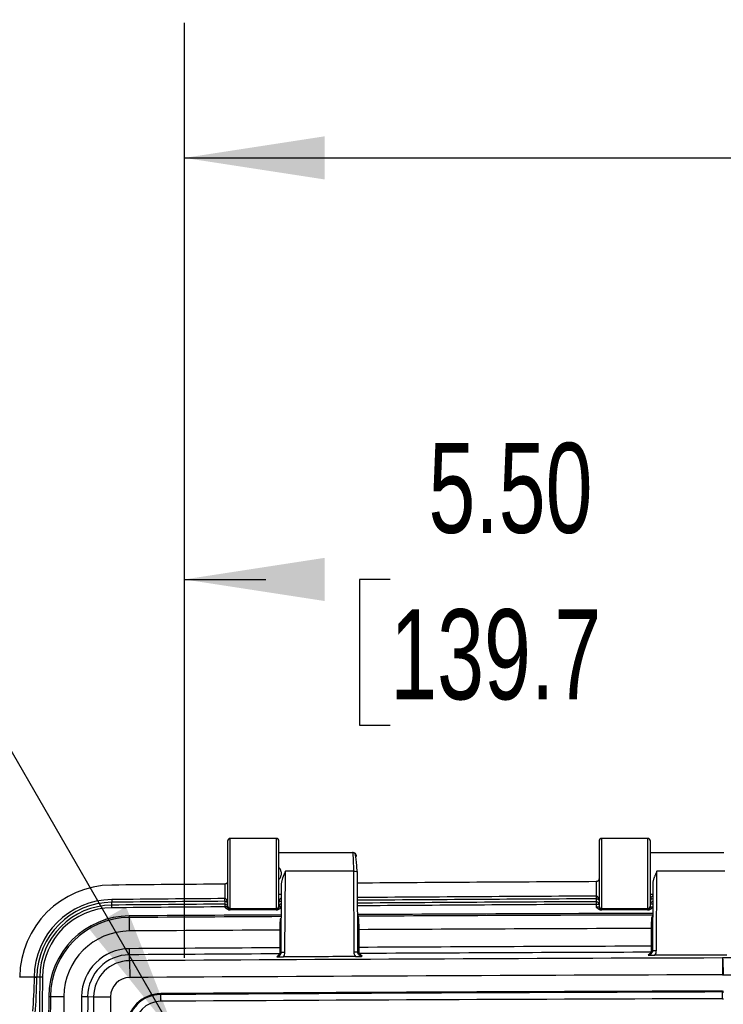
# Model space of a CAD drawing. Header units: inches. Extents: x 2 to 86, y 2 to 66.
# Tile 25 of 36: x 57.7 to 62.9, y 32.9 to 40.2. Entities that reach past the tile are written whole.
import ezdxf

# ---------------------------------------------------------------- set-up
doc = ezdxf.new("R2010")
doc.units = ezdxf.units.IN
doc.header["$LTSCALE"] = 8
doc.header["$MEASUREMENT"] = 0
doc.layers.add('DIMENSIONS', color=140, linetype='Continuous', lineweight=25)
doc.styles.add('SLDTEXTSTYLE0', font='TXT', dxfattribs={"width": 0.7})
doc.dimstyles.new('SLDDIMSTYLE4', dxfattribs={"dimtxt": 0.679688, "dimasz": 1.04, "dimexe": 0, "dimexo": 0.0625, "dimgap": 0.169922, "dimtad": 0, "dimtih": 1, "dimtoh": 1, "dimrnd": 1e-09, "dimzin": 4, "dimdsep": 46, "dimtxsty": 'SLDTEXTSTYLE0', "dimsah": 1, "dimcen": 0.09, "dimadec": 0, "dimazin": 1, "dimtfac": 1, "dimtofl": 0, "dimtmove": 0, "dimatfit": 3, "dimfxl": 0, "dimfrac": 2, "dimtolj": 1, "dimtzin": 12, "dimarcsym": 0})
doc.dimstyles.new('SLDDIMSTYLE5', dxfattribs={"dimtxt": 0.679688, "dimasz": 1.04, "dimexe": 0, "dimexo": 0.0625, "dimgap": 0.169922, "dimtad": 0, "dimtih": 1, "dimtoh": 1, "dimrnd": 1e-09, "dimzin": 12, "dimdsep": 46, "dimtxsty": 'SLDTEXTSTYLE0', "dimsah": 1, "dimcen": 0, "dimadec": 0, "dimazin": 3, "dimtfac": 1, "dimtofl": 0, "dimtmove": 0, "dimatfit": 3, "dimfxl": 0, "dimfrac": 2, "dimtolj": 1, "dimtzin": 12, "dimarcsym": 0})

# ---------------------------------------------------------------- blocks, each defined once
blk = doc.blocks.new('_D_15')
at = {"layer": 'DIMENSIONS'}
for p, q in [((58.8774, 33.2509), (58.8774, 37.0536)), ((64.3774, 33.2509), (64.3774, 37.0536)), ((58.8774, 36.0536), (59.4808, 36.0536)), ((60.4018, 36.0536), (60.1735, 36.0536)), ((60.1735, 36.0536), (60.1735, 34.9734)), ((62.987, 36.0536), (63.2152, 36.0536)), ((63.2152, 36.0536), (63.2152, 34.9734)), ((64.3774, 36.0536), (63.908, 36.0536)), ((60.1735, 34.9734), (60.4018, 34.9734)), ((63.2152, 34.9734), (62.987, 34.9734))]:
    blk.add_line(p, q, dxfattribs=at)
for points in [[(58.8774, 36.0536), (59.9174, 35.8936), (59.9174, 36.2136)], [(64.3774, 36.0536), (63.3374, 36.2136), (63.3374, 35.8936)]]:
    blk.add_solid(points, dxfattribs=at)
at = {"layer": 'DIMENSIONS', "char_height": 0.66667, "attachment_point": 1, "style": 'SLDTEXTSTYLE0'}
for s, insert in [('5.50', (60.6845, 37.0651)), ('139.7', (60.4018, 35.8327))]:
    blk.add_mtext(s, dxfattribs=dict(at, insert=insert))
blk = doc.blocks.new('_D_18')
at = {"layer": 'DIMENSIONS'}
for p, q in [((58.8774, 33.2509), (58.8774, 40.1753)), ((75.3774, 33.2509), (75.3774, 40.1753)), ((58.8774, 39.1753), (64.8227, 39.1753)), ((65.7437, 39.1753), (65.5155, 39.1753)), ((65.5155, 39.1753), (65.5155, 38.0951)), ((68.3289, 39.1753), (68.5571, 39.1753)), ((68.5571, 39.1753), (68.5571, 38.0951)), ((75.3774, 39.1753), (69.2499, 39.1753)), ((65.5155, 38.0951), (65.7437, 38.0951)), ((68.5571, 38.0951), (68.3289, 38.0951))]:
    blk.add_line(p, q, dxfattribs=at)
for points in [[(58.8774, 39.1753), (59.9174, 39.0153), (59.9174, 39.3353)], [(75.3774, 39.1753), (74.3374, 39.3353), (74.3374, 39.0153)]]:
    blk.add_solid(points, dxfattribs=at)
at = {"layer": 'DIMENSIONS', "char_height": 0.66667, "attachment_point": 1, "style": 'SLDTEXTSTYLE0'}
for s, insert in [('16.50', (65.7437, 40.1868)), ('419.1', (65.7437, 38.9544))]:
    blk.add_mtext(s, dxfattribs=dict(at, insert=insert))
blk = doc.blocks.new('_D_19')
at = {"layer": 'DIMENSIONS'}
for p, q in [((56.8624, 36.0536), (54.7202, 36.0536)), ((58.8274, 32.65), (56.8624, 36.0536))]:
    blk.add_line(p, q, dxfattribs=at)
blk.add_solid([(58.8274, 32.65), (58.446, 33.6307), (58.1688, 33.4707)], dxfattribs=at)
at = {"layer": 'DIMENSIONS', "char_height": 0.66667, "attachment_point": 1, "style": 'SLDTEXTSTYLE0'}
for s, insert in [('%%c', (51.5664, 37.4531)), ('0.25', (52.5926, 37.4531)), ('[6.3]', (51.9585, 36.3729)), ('(10X)', (51.8159, 35.2926))]:
    blk.add_mtext(s, dxfattribs=dict(at, insert=insert))

msp = doc.modelspace()

# ---------------------------------------------------------------- linework, layer by layer
for p, q in [((59.5574, 34.1359), (59.2174, 34.1359)), ((59.2174, 33.616), (59.2174, 34.1359)), ((59.5574, 34.1359), (59.5574, 33.616)), ((62.3074, 34.1359), (61.9674, 34.1359)), ((61.9674, 33.616), (61.9674, 34.1359)), ((62.3074, 34.1359), (62.3074, 33.616)), ((59.1974, 34.1159), (59.1974, 33.636)), ((59.5774, 33.636), (59.5774, 34.1159)), ((61.9474, 34.1159), (61.9474, 33.636)), ((62.3274, 33.636), (62.3274, 34.1159)), ((59.5774, 34.0319), (60.1225, 34.0319)), ((62.3274, 34.0319), (62.8725, 34.0319)), ((59.6223, 33.2931), (59.6257, 33.8928)), ((60.1291, 33.8928), (59.6257, 33.8928)), ((60.1291, 33.8928), (60.1325, 33.2964)), ((60.1624, 33.2932), (60.159, 33.8895)), ((62.3724, 33.3054), (62.3757, 33.8928)), ((62.8791, 33.8928), (62.3757, 33.8928)), ((59.1774, 33.7973), (59.1774, 33.6892)), ((59.5952, 33.7984), (59.5923, 33.2901)), ((61.9274, 33.8156), (61.9274, 33.7085)), ((61.9274, 33.8156), (61.9275, 33.8156)), ((62.3452, 33.7984), (62.3424, 33.3024)), ((59.5948, 33.7199), (59.5774, 33.7199)), ((62.3448, 33.7199), (62.3274, 33.7199)), ((58.3403, 33.6831), (58.3405, 33.6631)), ((58.3407, 33.6418), (58.3405, 33.6631)), ((58.3409, 33.6219), (58.3407, 33.6418)), ((59.1772, 33.6489), (59.1774, 33.629)), ((59.1774, 33.629), (59.1774, 33.6268)), ((59.1974, 33.629), (59.1774, 33.629)), ((59.1974, 33.6362), (59.1974, 33.6535)), ((59.1974, 33.636), (59.1974, 33.6275)), ((59.2174, 33.616), (59.5574, 33.616)), ((59.2174, 33.6075), (59.2174, 33.616)), ((59.5574, 33.616), (59.5574, 33.6075)), ((59.5774, 33.6275), (59.5774, 33.636)), ((59.5943, 33.6323), (59.5774, 33.6323)), ((61.9273, 33.6673), (61.9274, 33.6473)), ((61.9274, 33.6473), (61.9274, 33.6268)), ((61.9474, 33.6473), (61.9274, 33.6473)), ((61.9474, 33.636), (61.9474, 33.6275)), ((61.9674, 33.616), (62.3074, 33.616)), ((61.9674, 33.6075), (61.9674, 33.616)), ((62.3074, 33.616), (62.3074, 33.6075)), ((62.3444, 33.6495), (62.3274, 33.6495)), ((62.3274, 33.6275), (62.3274, 33.636)), ((58.4702, 33.5498), (58.4701, 33.562)), ((58.4708, 33.4502), (58.4702, 33.5498)), ((59.563, 33.6072), (59.2118, 33.6072)), ((59.5937, 33.5414), (59.587, 33.5405)), ((60.165, 33.5594), (60.1609, 33.5662)), ((62.313, 33.6072), (61.9618, 33.6072)), ((62.3436, 33.545), (62.3361, 33.5441)), ((62.3439, 33.5617), (62.3372, 33.5499)), ((62.3372, 33.5499), (62.3438, 33.5506)), ((62.3337, 33.4689), (62.3337, 33.3378)), ((59.5837, 33.4567), (59.5837, 33.3256)), ((60.1711, 33.3286), (60.1711, 33.4598)), ((58.4719, 33.2742), (58.4716, 33.3191)), ((58.4721, 33.2302), (58.4719, 33.2742)), ((59.5725, 33.2699), (59.5619, 33.2592)), ((59.5832, 33.2806), (59.5725, 33.2699)), ((59.5914, 33.2821), (59.5832, 33.2806)), ((60.1636, 33.2852), (60.172, 33.2837)), ((60.1827, 33.2731), (60.172, 33.2837)), ((60.1932, 33.2626), (60.1827, 33.2731)), ((62.3224, 33.2821), (62.3119, 33.2716)), ((62.3331, 33.2928), (62.3224, 33.2821)), ((62.3414, 33.2943), (62.3331, 33.2928)), ((62.861, 33.2509), (62.861, 33.2506)), ((62.861, 33.2506), (62.8614, 33.1258)), ((58.4721, 33.2302), (58.4729, 33.1054)), ((57.6584, 33.1083), (57.6584, 33.1097)), ((57.7656, 33.1083), (57.6584, 33.1083)), ((57.7656, 33.1087), (57.7656, 33.1083)), ((57.7656, 33.1087), (57.7855, 33.1085)), ((57.7656, 33.1083), (57.7656, 33.1083)), ((57.7855, 33.1075), (57.7855, 33.1085)), ((57.8068, 33.1083), (57.7855, 33.1085)), ((57.8267, 33.1081), (57.8068, 33.1083)), ((57.8738, 32.9661), (57.886, 32.9661)), ((57.886, 32.9661), (57.9856, 32.9654)), ((58.1167, 32.9645), (58.1617, 32.9641)), ((58.1617, 32.9641), (58.2056, 32.9638)), ((58.2056, 32.9638), (58.3304, 32.963)), ((58.7024, 32.9794), (58.7023, 32.9863)), ((58.7027, 32.9296), (58.7024, 32.9794)), ((62.8618, 32.9984), (62.8617, 33.0053)), ((62.8619, 32.9486), (62.8618, 32.9984))]:
    msp.add_line(p, q)
for centre, radius, start, end in [((59.2174, 34.1159), 0.02, 90, 180), ((59.5574, 34.1159), 0.02, 0, 90), ((61.9674, 34.1159), 0.02, 90, 180), ((62.3074, 34.1159), 0.02, 0, 90), ((58.3455, 33.1031), 0.6871, 90.51014, 179.45093), ((67.1371, -954.2826), 988.112, 90.4615482, 90.5101422), ((67.1371, -954.2826), 988.112, 90.3020856, 90.4045982), ((67.1371, -954.2826), 988.0049, 90.4616041, 90.5101422), ((67.1371, -954.2826), 988.0049, 90.3021305, 90.4046068), ((67.1371, -954.2826), 987.9849, 90.3021244, 90.4046083), ((58.3455, 33.1031), 0.5799, 90.51014, 179.45093), ((58.3455, 33.1031), 0.56, 90.51014, 179.45093), ((58.3455, 33.1031), 0.5387, 90.51014, 179.45093), ((58.3455, 33.1031), 0.5188, 90.51014, 179.45093), ((67.1371, -954.2826), 987.9849, 90.4616076, 90.5101422), ((67.1371, -954.2826), 987.9636, 90.4616268, 90.5101422), ((67.1371, -954.2826), 987.9437, 90.4616268, 90.5101422), ((59.2174, 33.636), 0.02, 180.00436, 270.00436), ((59.5574, 33.636), 0.02, 269.99564, 359.99564), ((67.1371, -954.2826), 987.9636, 90.302137, 90.40461), ((67.1371, -954.2826), 987.9437, 90.302137, 90.4046116), ((61.9674, 33.636), 0.02, 180.00436, 270.00436), ((62.3074, 33.636), 0.02, 269.99564, 359.99564), ((58.4738, 32.962), 0.6, 90.35695, 179.6036), ((58.4738, 32.962), 0.5879, 90.35695, 179.6036), ((67.1274, -1356.0339), 1389.6229, 90.3106168, 90.3569538), ((67.1274, -1356.0339), 1389.6107, 90.310573, 90.3569538), ((67.1274, -1356.0339), 1389.6229, 90.1972271, 90.2873689), ((67.1274, -1356.0339), 1389.6107, 90.1972316, 90.2870717), ((67.1274, -1356.0339), 1389.5111, 90.1976648, 90.286842), ((58.4738, 32.962), 0.4882, 90.35695, 179.6036), ((67.1274, -1356.0339), 1389.5111, 90.3110608, 90.3569538), ((67.1274, -1356.0339), 1389.38, 90.3110901, 90.3569538), ((67.1274, -1356.0339), 1389.38, 90.1976835, 90.2868691), ((58.4738, 32.962), 0.3571, 90.35695, 179.6036), ((58.4738, 32.962), 0.3122, 90.35695, 179.6036), ((67.1274, -1356.0339), 1389.335, 90.3111242, 90.3569538), ((67.1274, -1356.0339), 1389.2911, 90.1759519, 90.3569538), ((67.1274, -1356.0339), 1389.335, 90.1977163, 90.2868415), ((62.861, 33.2509), 0.000343, 270.17595, 330.02291), ((58.4738, 32.962), 0.2682, 90.35695, 179.6036), ((734.2185, 26.6259), 676.4428, 179.4509259, 180.5490741), ((734.2185, 26.6259), 676.4228, 179.4509259, 180.5490741), ((58.4738, 32.962), 0.1434, 90.35695, 179.6036), ((67.1274, -1356.0339), 1389.1663, 90.1759519, 90.3569538), ((62.861, 33.2509), 0.1252, 270.17595, 273.00514), ((974.2834, 26.6259), 916.4315, 179.6036045, 180.3963955), ((974.2834, 26.6259), 916.4193, 179.6036045, 180.3963955), ((974.2834, 26.6259), 916.3197, 179.6036045, 180.3963955), ((974.2834, 26.6259), 916.1886, 179.6036045, 180.3963955), ((974.2834, 26.6259), 916.1436, 179.6036045, 180.3963955), ((974.2834, 26.6259), 916.0997, 179.6036045, 179.7833197), ((974.2834, 26.6259), 915.9748, 179.6036045, 179.7833197), ((58.7039, 32.7318), 0.2546, 90.34752, 179.61791), ((58.7039, 32.7318), 0.2476, 90.34752, 179.61791), ((67.1274, -1356.0339), 1389.0458, 90.1759519, 90.3475216), ((67.1274, -1356.0339), 1389.0389, 90.1759519, 90.3475216), ((62.861, 33.2509), 0.2456, 270.17595, 271.74159), ((62.861, 33.2509), 0.2526, 270.17595, 271.74159), ((58.7039, 32.7318), 0.1978, 90.34752, 179.61791), ((67.1274, -1356.0339), 1388.9891, 90.1759519, 90.3475216), ((62.861, 33.2509), 0.3024, 270.17595, 271.74159)]:
    msp.add_arc(centre, radius, start, end)
for points in [[(60.1225, 34.0319), (60.1225, 34.0319), (60.1226, 34.0319), (60.1226, 34.0319)], [(59.1776, 33.7973), (59.1775, 33.7973), (59.1775, 33.7973), (59.1774, 33.7973)], [(61.9274, 33.6886), (61.9273, 33.6815), (61.9273, 33.6744), (61.9273, 33.6673)], [(59.1772, 33.6489), (59.1825, 33.649), (59.193, 33.6447), (59.1974, 33.6342), (59.1974, 33.629)], [(59.5774, 33.6323), (59.5774, 33.6375), (59.5817, 33.6478), (59.592, 33.6522), (59.5973, 33.6522)], [(61.9273, 33.6673), (61.9326, 33.6673), (61.943, 33.663), (61.9474, 33.6526), (61.9474, 33.6473)], [(62.3274, 33.6495), (62.3274, 33.6547), (62.3317, 33.665), (62.3421, 33.6694), (62.3473, 33.6694)], [(59.2118, 33.6072), (59.2154, 33.6073), (59.2174, 33.6074), (59.2174, 33.6075)], [(59.5574, 33.6075), (59.5574, 33.6074), (59.5594, 33.6073), (59.563, 33.6072)], [(59.587, 33.5405), (59.586, 33.5315), (59.5844, 33.5064), (59.5838, 33.4733), (59.5837, 33.4567)], [(61.9618, 33.6072), (61.9654, 33.6073), (61.9674, 33.6074), (61.9674, 33.6075)], [(62.3074, 33.6075), (62.3074, 33.6074), (62.3094, 33.6073), (62.313, 33.6072)], [(62.3361, 33.5441), (62.3347, 33.5255), (62.3338, 33.4973), (62.3337, 33.4689)], [(62.3372, 33.5499), (62.3367, 33.5481), (62.3363, 33.5462), (62.3361, 33.5441)], [(59.6111, 33.2582), (59.6181, 33.2684), (59.6222, 33.2807), (59.6223, 33.2931)], [(60.1441, 33.261), (59.9664, 33.2601), (59.7887, 33.2591), (59.6111, 33.2582)], [(60.1325, 33.2964), (60.1325, 33.2838), (60.1367, 33.2712), (60.1441, 33.261)], [(62.3611, 33.2704), (62.3683, 33.2805), (62.3723, 33.293), (62.3724, 33.3054)], [(62.8939, 33.2721), (62.7163, 33.2716), (62.5387, 33.271), (62.3611, 33.2704)], [(62.861, 33.2509), (62.8611, 33.2509), (62.8612, 33.2509), (62.8613, 33.2508)], [(62.9741, 33.2509), (62.9364, 33.2509), (62.8987, 33.2509), (62.861, 33.2509)], [(57.7656, 33.1083), (57.7641, 33.0146), (57.7594, 32.9237), (57.7527, 32.8575)], [(57.7726, 32.8432), (57.7793, 32.913), (57.784, 33.0088), (57.7855, 33.1075)], [(62.8675, 33.1259), (62.9032, 33.1259), (62.9388, 33.126), (62.9745, 33.1261)]]:
    msp.add_open_spline(points, degree=3)
for points, knots in [([(60.1226, 34.0319), (60.1242, 34.0315), (60.1258, 34.0165), (60.1275, 33.9788), (60.128, 33.9635), (60.1288, 33.9299), (60.129, 33.9115), (60.1291, 33.8928)], [0, 0, 0, 0, 0.5, 0.5, 0.75, 0.75, 1, 1, 1, 1]), ([(60.1526, 34.0019), (60.1526, 34.0098), (60.1493, 34.0176), (60.1383, 34.0287), (60.1304, 34.0319), (60.1226, 34.0319)], [0, 0, 0, 0, 0.5, 0.5, 1, 1, 1, 1]), ([(60.1569, 33.8909), (60.156, 33.9079), (60.1542, 33.9425), (60.1495, 33.9869), (60.1436, 34.0193), (60.1391, 34.0253), (60.1369, 34.0283)], [0, 0, 0, 0, 0.240889, 0.488203, 0.741624, 1, 1, 1, 1]), ([(59.5941, 33.8883), (59.5922, 33.8958), (59.5891, 33.9081), (59.5807, 33.9171), (59.5774, 33.9206)], [0, 0, 0, 0, 0.6133, 1, 1, 1, 1]), ([(59.5774, 33.8313), (59.5806, 33.8348), (59.589, 33.8438), (59.5922, 33.856), (59.5941, 33.8636)], [0, 0, 0, 0, 0.385339, 1, 1, 1, 1]), ([(59.5941, 33.8883), (59.5944, 33.8867), (59.5949, 33.8834), (59.5952, 33.8784), (59.5952, 33.8735), (59.5949, 33.8685), (59.5944, 33.8652), (59.5941, 33.8636)], [0, 0, 0, 0, 0.200724, 0.40006, 0.599033, 0.798673, 1, 1, 1, 1]), ([(59.6257, 33.8928), (59.6245, 33.8901), (59.6222, 33.8849), (59.6189, 33.8774), (59.6158, 33.8704), (59.6131, 33.8639), (59.6107, 33.858), (59.6087, 33.8527), (59.6069, 33.8479), (59.6052, 33.8434), (59.603, 33.837), (59.6004, 33.8288), (59.5979, 33.8193), (59.5962, 33.8107), (59.5952, 33.8029), (59.5952, 33.7981), (59.5952, 33.7958)], [0, 0, 0, 0, 0.083339, 0.16088, 0.232626, 0.298576, 0.358731, 0.413094, 0.461665, 0.504447, 0.551297, 0.65685, 0.754398, 0.844026, 0.925844, 1, 1, 1, 1]), ([(60.1291, 33.8928), (60.1372, 33.8928), (60.1453, 33.8925), (60.1564, 33.8913), (60.1595, 33.8904), (60.159, 33.8895)], [0, 0, 0, 0, 0.5, 0.5, 1, 1, 1, 1]), ([(61.9474, 33.8375), (61.9474, 33.8364), (61.9473, 33.8344), (61.9467, 33.8315), (61.9459, 33.829), (61.9449, 33.8269), (61.9439, 33.8251), (61.9428, 33.8235), (61.9411, 33.8215), (61.9386, 33.8192), (61.9351, 33.8172), (61.9314, 33.8159), (61.9288, 33.8157), (61.9275, 33.8156)], [0, 0, 0, 0, 0.110353, 0.210085, 0.299212, 0.377758, 0.445757, 0.503265, 0.562791, 0.688433, 0.801392, 0.904154, 1, 1, 1, 1]), ([(62.3757, 33.8928), (62.3745, 33.8901), (62.3722, 33.8849), (62.3689, 33.8774), (62.3658, 33.8704), (62.3631, 33.8639), (62.3607, 33.858), (62.3587, 33.8527), (62.3569, 33.8479), (62.3552, 33.8434), (62.353, 33.837), (62.3504, 33.8288), (62.3479, 33.8193), (62.3462, 33.8107), (62.3452, 33.8029), (62.3452, 33.7981), (62.3452, 33.7958)], [0, 0, 0, 0, 0.083339, 0.16088, 0.232626, 0.298576, 0.358731, 0.413094, 0.461665, 0.504447, 0.551297, 0.65685, 0.754398, 0.844026, 0.925844, 1, 1, 1, 1]), ([(59.1974, 33.8191), (59.1974, 33.8181), (59.1973, 33.8161), (59.1967, 33.8132), (59.1959, 33.8107), (59.1949, 33.8086), (59.1939, 33.8067), (59.1928, 33.8051), (59.1911, 33.8032), (59.1886, 33.8009), (59.1851, 33.7989), (59.1814, 33.7976), (59.1788, 33.7974), (59.1776, 33.7973)], [0, 0, 0, 0, 0.110336, 0.210056, 0.299176, 0.377719, 0.445719, 0.503234, 0.563577, 0.688954, 0.801713, 0.904313, 1, 1, 1, 1]), ([(59.179, 33.6705), (59.1787, 33.6713), (59.1784, 33.6736), (59.1778, 33.6804), (59.1775, 33.6847), (59.1771, 33.6892)], [0, 0, 0, 0, 0.5, 0.5, 1, 1, 1, 1]), ([(59.1974, 33.6535), (59.1974, 33.6551), (59.1973, 33.6584), (59.1967, 33.6633), (59.1958, 33.6681), (59.1944, 33.6728), (59.1925, 33.6779), (59.1898, 33.6825), (59.1862, 33.6865), (59.1828, 33.6889), (59.1795, 33.69), (59.1779, 33.6901), (59.1774, 33.6901)], [0, 0, 0, 0, 0.113248, 0.226013, 0.33735, 0.446362, 0.552208, 0.707205, 0.795345, 0.903043, 0.968173, 1, 1, 1, 1]), ([(59.5973, 33.6934), (59.5911, 33.6934), (59.5857, 33.6878), (59.5806, 33.6771), (59.5794, 33.6732), (59.5779, 33.6652), (59.5774, 33.6609), (59.5774, 33.6568)], [0, 0, 0, 0, 0.5, 0.5, 0.75, 0.75, 1, 1, 1, 1]), ([(61.9289, 33.6888), (61.9287, 33.6896), (61.9284, 33.692), (61.9278, 33.6992), (61.9275, 33.7038), (61.9272, 33.7085)], [0, 0, 0, 0, 0.5, 0.5, 1, 1, 1, 1]), ([(61.9466, 33.6786), (61.9464, 33.6813), (61.9459, 33.6873), (61.9432, 33.6949), (61.9396, 33.7012), (61.936, 33.7051), (61.9323, 33.7074), (61.9294, 33.7084), (61.9279, 33.7084), (61.9272, 33.7085)], [0, 0, 0, 0, 0.2151442, 0.4919387, 0.6347747, 0.7783982, 0.8969114, 0.9496779, 1, 1, 1, 1]), ([(61.9274, 33.6886), (61.932, 33.6886), (61.9364, 33.6871), (61.9429, 33.6829), (61.945, 33.6802), (61.9462, 33.6775)], [0, 0, 0, 0, 0.5, 0.5, 1, 1, 1, 1]), ([(62.3473, 33.7106), (62.3411, 33.7105), (62.3355, 33.7049), (62.329, 33.6907), (62.3274, 33.6823), (62.3274, 33.6739)], [0, 0, 0, 0, 0.5, 0.5, 1, 1, 1, 1]), ([(62.3274, 33.6739), (62.3274, 33.6778), (62.329, 33.6816), (62.3355, 33.6881), (62.3411, 33.6907), (62.3473, 33.6907)], [0, 0, 0, 0, 0.5, 0.5, 1, 1, 1, 1]), ([(59.1774, 33.6702), (59.1774, 33.6673), (59.1772, 33.6602), (59.1772, 33.6531), (59.1772, 33.6489)], [0, 0, 0, 0, 0.416661, 1, 1, 1, 1]), ([(59.1774, 33.6702), (59.1836, 33.6702), (59.1892, 33.6676), (59.1958, 33.6612), (59.1974, 33.6573), (59.1974, 33.6535)], [0, 0, 0, 0, 0.5, 0.5, 1, 1, 1, 1]), ([(59.1974, 33.6275), (59.1974, 33.6273), (59.1952, 33.6272), (59.1879, 33.6269), (59.1826, 33.6268), (59.1774, 33.6268)], [0, 0, 0, 0, 0.5, 0.5, 1, 1, 1, 1]), ([(59.1774, 33.6268), (59.18, 33.6242), (59.1846, 33.6195), (59.1927, 33.6132), (59.2001, 33.6092), (59.2062, 33.6077), (59.2091, 33.6073), (59.2107, 33.6072), (59.2114, 33.6072), (59.2118, 33.6072)], [0, 0, 0, 0, 0.272419, 0.484699, 0.755314, 0.885374, 0.945067, 0.973727, 1, 1, 1, 1]), ([(59.1974, 33.6275), (59.1974, 33.6223), (59.1996, 33.6171), (59.207, 33.6097), (59.2122, 33.6075), (59.2174, 33.6075)], [0, 0, 0, 0, 0.5, 0.5, 1, 1, 1, 1]), ([(59.5574, 33.6075), (59.5626, 33.6075), (59.5678, 33.6097), (59.5752, 33.6171), (59.5774, 33.6223), (59.5774, 33.6275)], [0, 0, 0, 0, 0.5, 0.5, 1, 1, 1, 1]), ([(59.563, 33.6072), (59.5631, 33.6072), (59.5632, 33.6072), (59.5636, 33.6072), (59.5643, 33.6072), (59.5657, 33.6073), (59.5686, 33.6077), (59.5747, 33.6093), (59.5821, 33.6132), (59.5902, 33.6195), (59.5948, 33.6242), (59.5974, 33.6268)], [0, 0, 0, 0, 0.006806, 0.01375, 0.027774, 0.056383, 0.115961, 0.245766, 0.515977, 0.728923, 1, 1, 1, 1]), ([(59.5774, 33.6568), (59.5774, 33.6587), (59.5779, 33.6606), (59.5794, 33.6643), (59.5806, 33.666), (59.5857, 33.6709), (59.5911, 33.6735), (59.5973, 33.6735)], [0, 0, 0, 0, 0.25, 0.25, 0.5, 0.5, 1, 1, 1, 1]), ([(59.5974, 33.6268), (59.5922, 33.6268), (59.587, 33.6269), (59.5796, 33.6272), (59.5774, 33.6273), (59.5774, 33.6275)], [0, 0, 0, 0, 0.5, 0.5, 1, 1, 1, 1]), ([(61.9474, 33.6275), (61.9474, 33.6273), (61.9452, 33.6272), (61.9379, 33.6269), (61.9326, 33.6268), (61.9274, 33.6268)], [0, 0, 0, 0, 0.5, 0.5, 1, 1, 1, 1]), ([(61.9274, 33.6268), (61.93, 33.6242), (61.9346, 33.6195), (61.9427, 33.6132), (61.9501, 33.6092), (61.9562, 33.6077), (61.9591, 33.6073), (61.9607, 33.6072), (61.9614, 33.6072), (61.9618, 33.6072)], [0, 0, 0, 0, 0.27242, 0.484697, 0.75531, 0.88537, 0.945063, 0.973722, 1, 1, 1, 1]), ([(61.9474, 33.6275), (61.9474, 33.6223), (61.9496, 33.6171), (61.957, 33.6097), (61.9622, 33.6075), (61.9674, 33.6075)], [0, 0, 0, 0, 0.5, 0.5, 1, 1, 1, 1]), ([(62.3074, 33.6075), (62.3126, 33.6075), (62.3178, 33.6097), (62.3252, 33.6171), (62.3274, 33.6223), (62.3274, 33.6275)], [0, 0, 0, 0, 0.5, 0.5, 1, 1, 1, 1]), ([(62.313, 33.6072), (62.3131, 33.6072), (62.3132, 33.6072), (62.3136, 33.6072), (62.3143, 33.6072), (62.3157, 33.6073), (62.3186, 33.6077), (62.3247, 33.6093), (62.3321, 33.6132), (62.3402, 33.6195), (62.3448, 33.6242), (62.3474, 33.6268)], [0, 0, 0, 0, 0.006812, 0.013756, 0.02778, 0.056389, 0.115967, 0.24577, 0.51598, 0.728923, 1, 1, 1, 1]), ([(62.3474, 33.6268), (62.3422, 33.6268), (62.337, 33.6269), (62.3296, 33.6272), (62.3274, 33.6273), (62.3274, 33.6275)], [0, 0, 0, 0, 0.5, 0.5, 1, 1, 1, 1]), ([(60.1711, 33.4598), (60.1711, 33.4721), (60.1709, 33.4845), (60.1704, 33.5075), (60.1699, 33.5182), (60.1683, 33.5456), (60.1667, 33.5572), (60.165, 33.5594)], [0, 0, 0, 0, 0.25, 0.25, 0.5, 0.5, 1, 1, 1, 1]), ([(62.3476, 33.4689), (62.3469, 33.4689), (62.3445, 33.4689), (62.3398, 33.4689), (62.3358, 33.4689), (62.3337, 33.4689)], [0, 0, 0, 0, 0.161213, 0.580606, 1, 1, 1, 1]), ([(59.5976, 33.4567), (59.5969, 33.4567), (59.5945, 33.4567), (59.5898, 33.4567), (59.5858, 33.4567), (59.5837, 33.4567)], [0, 0, 0, 0, 0.158721, 0.57936, 1, 1, 1, 1]), ([(60.1615, 33.4598), (60.1627, 33.4598), (60.1657, 33.4598), (60.169, 33.4598), (60.1711, 33.4598)], [0, 0, 0, 0, 0.379148, 1, 1, 1, 1]), ([(59.5837, 33.3256), (59.5838, 33.3142), (59.5837, 33.3029), (59.5835, 33.2863), (59.5834, 33.2812), (59.5832, 33.2806)], [0, 0, 0, 0, 0.5, 0.5, 1, 1, 1, 1]), ([(59.5978, 33.3256), (59.5971, 33.3256), (59.5946, 33.3256), (59.5898, 33.3256), (59.5858, 33.3256), (59.5837, 33.3256)], [0, 0, 0, 0, 0.173005, 0.586503, 1, 1, 1, 1]), ([(60.157, 33.3286), (60.1577, 33.3286), (60.1602, 33.3286), (60.165, 33.3286), (60.169, 33.3286), (60.1711, 33.3286)], [0, 0, 0, 0, 0.1730305, 0.5865153, 1, 1, 1, 1]), ([(60.172, 33.2837), (60.1718, 33.2843), (60.1716, 33.2895), (60.1712, 33.3059), (60.1711, 33.3172), (60.1711, 33.3286)], [0, 0, 0, 0, 0.5, 0.5, 1, 1, 1, 1]), ([(62.3337, 33.3378), (62.3338, 33.3264), (62.3337, 33.3151), (62.3335, 33.2985), (62.3333, 33.2934), (62.3331, 33.2928)], [0, 0, 0, 0, 0.5, 0.5, 1, 1, 1, 1]), ([(62.3426, 33.3378), (62.3417, 33.3378), (62.3388, 33.3378), (62.3358, 33.3378), (62.3337, 33.3378)], [0, 0, 0, 0, 0.3260871, 1, 1, 1, 1]), ([(59.5832, 33.2683), (59.5801, 33.2658), (59.5755, 33.2621), (59.5679, 33.2597), (59.5639, 33.2594), (59.5619, 33.2592)], [0, 0, 0, 0, 0.49885, 0.750418, 1, 1, 1, 1]), ([(59.5619, 33.2592), (59.5643, 33.2591), (59.569, 33.2589), (59.5763, 33.2587), (59.5855, 33.2584), (59.5948, 33.2582), (59.6029, 33.2582), (59.607, 33.2582), (59.6093, 33.2582), (59.6104, 33.2582), (59.611, 33.2582)], [0, 0, 0, 0, 0.177412, 0.344796, 0.502901, 0.752363, 0.876791, 0.938942, 0.970061, 1, 1, 1, 1]), ([(59.5877, 33.2747), (59.586, 33.2736), (59.5815, 33.2706), (59.5759, 33.2701), (59.5725, 33.2699)], [0, 0, 0, 0, 0.367247, 1, 1, 1, 1]), ([(59.5944, 33.2912), (59.5934, 33.2869), (59.5915, 33.2783), (59.5859, 33.2716), (59.5832, 33.2683)], [0, 0, 0, 0, 0.510813, 1, 1, 1, 1]), ([(59.5924, 33.2899), (59.5924, 33.2901), (59.5925, 33.2905), (59.5933, 33.291), (59.5943, 33.2912), (59.5943, 33.2912)], [0, 0, 0, 0, 0.486205, 0.972411, 1, 1, 1, 1]), ([(59.5943, 33.2912), (59.5951, 33.2914), (59.5967, 33.2918), (59.6004, 33.2922), (59.605, 33.2927), (59.6104, 33.2929), (59.6162, 33.2931), (59.6203, 33.2931), (59.6223, 33.2931)], [0, 0, 0, 0, 0.15871, 0.326968, 0.495226, 0.663484, 0.831742, 1, 1, 1, 1]), ([(60.1325, 33.2964), (60.1345, 33.2964), (60.1386, 33.2964), (60.1444, 33.2962), (60.1497, 33.296), (60.1544, 33.2956), (60.1581, 33.2951), (60.1597, 33.2947), (60.1605, 33.2945)], [0, 0, 0, 0, 0.168258, 0.336516, 0.504774, 0.673032, 0.84129, 1, 1, 1, 1]), ([(60.1441, 33.261), (60.1454, 33.261), (60.1481, 33.261), (60.1522, 33.261), (60.1562, 33.2611), (60.1601, 33.2612), (60.1639, 33.2613), (60.1675, 33.2614), (60.1739, 33.2617), (60.1828, 33.262), (60.1897, 33.2624), (60.1932, 33.2626)], [0, 0, 0, 0, 0.071479, 0.143177, 0.214913, 0.286465, 0.357619, 0.428193, 0.49807, 0.738085, 1, 1, 1, 1]), ([(60.1719, 33.2713), (60.1691, 33.2746), (60.1633, 33.2814), (60.1613, 33.2901), (60.1604, 33.2945)], [0, 0, 0, 0, 0.489065, 1, 1, 1, 1]), ([(60.1605, 33.2945), (60.1605, 33.2945), (60.1615, 33.2943), (60.1623, 33.2938), (60.1624, 33.2934), (60.1624, 33.2932)], [0, 0, 0, 0, 0.027589, 0.513795, 1, 1, 1, 1]), ([(60.1932, 33.2626), (60.1852, 33.2625), (60.1773, 33.266), (60.1659, 33.2772), (60.1625, 33.2852), (60.1624, 33.2932)], [0, 0, 0, 0, 0.5, 0.5, 1, 1, 1, 1]), ([(60.168, 33.2773), (60.1694, 33.2764), (60.1739, 33.2736), (60.1791, 33.2733), (60.1827, 33.2731)], [0, 0, 0, 0, 0.3334806, 1, 1, 1, 1]), ([(62.3331, 33.2805), (62.33, 33.2781), (62.3255, 33.2744), (62.3179, 33.272), (62.3139, 33.2717), (62.3119, 33.2716)], [0, 0, 0, 0, 0.495306, 0.748608, 1, 1, 1, 1]), ([(62.3119, 33.2716), (62.3143, 33.2715), (62.319, 33.2712), (62.3263, 33.271), (62.3335, 33.2708), (62.3403, 33.2705), (62.347, 33.2704), (62.3539, 33.2704), (62.3587, 33.2704), (62.3611, 33.2704)], [0, 0, 0, 0, 0.177412, 0.344349, 0.502162, 0.62486, 0.749404, 0.87483, 1, 1, 1, 1]), ([(62.3378, 33.2869), (62.3361, 33.2858), (62.3315, 33.2828), (62.3259, 33.2824), (62.3224, 33.2821)], [0, 0, 0, 0, 0.3723978, 1, 1, 1, 1]), ([(62.3445, 33.3036), (62.3435, 33.2991), (62.3416, 33.2904), (62.3359, 33.2837), (62.3331, 33.2804)], [0, 0, 0, 0, 0.510926, 1, 1, 1, 1]), ([(62.3424, 33.3022), (62.3425, 33.3024), (62.3425, 33.3029), (62.3434, 33.3033), (62.3443, 33.3035), (62.3444, 33.3035)], [0, 0, 0, 0, 0.486205, 0.97241, 1, 1, 1, 1]), ([(62.3444, 33.3035), (62.3452, 33.3037), (62.3467, 33.3041), (62.3505, 33.3046), (62.3551, 33.305), (62.3605, 33.3053), (62.3663, 33.3054), (62.3704, 33.3054), (62.3724, 33.3054)], [0, 0, 0, 0, 0.15871, 0.326968, 0.495226, 0.663484, 0.831742, 1, 1, 1, 1]), ([(62.8613, 33.2508), (62.8623, 33.249), (62.8634, 33.2346), (62.8654, 33.1891), (62.8665, 33.1575), (62.8675, 33.1259)], [0, 0, 0, 0, 0.5, 0.5, 1, 1, 1, 1]), ([(57.7855, 33.1075), (57.7854, 33.1075), (57.7851, 33.1076), (57.7843, 33.1077), (57.7834, 33.1077), (57.7823, 33.1078), (57.7812, 33.1079), (57.7801, 33.1079), (57.7782, 33.108), (57.775, 33.1081), (57.7704, 33.1082), (57.7672, 33.1083), (57.7656, 33.1083)], [0, 0, 0, 0, 0.096793, 0.185203, 0.265214, 0.336771, 0.399849, 0.454458, 0.500627, 0.675164, 0.841757, 1, 1, 1, 1])]:
    msp.add_open_spline(points, degree=3, knots=knots)

# ---------------------------------------------------------------- dimensions: what is measured, and where the dimension line sits
at = {"layer": 'DIMENSIONS'}
dim = msp.add_linear_dim(base=(75.3774, 39.1753), p1=(58.8774, 32.8509), p2=(75.3774, 32.8509), angle=0, dimstyle='SLDDIMSTYLE4', dxfattribs=at)
dim.commit()
dim.dimension.update_dxf_attribs({"geometry": '_D_18', "text_midpoint": (67.0363, 39.1753), "dimtype": 160})
dim = msp.add_diameter_dim_2p(p1=(58.9274, 32.4768), p2=(58.8274, 32.65), text='%%c0.25\\P[6.3]\\P(10X)', dimstyle='SLDDIMSTYLE5', override={"dimpost": '<>'}, dxfattribs=at)
dim.commit()
dim.dimension.update_dxf_attribs({"geometry": '_D_19', "text_midpoint": (53.0894, 36.0536), "dimtype": 163})
dim = msp.add_linear_dim(base=(64.3774, 36.0536), p1=(58.8774, 32.8509), p2=(64.3774, 32.8509), dimstyle='SLDDIMSTYLE4', dxfattribs=at)
dim.commit()
dim.dimension.update_dxf_attribs({"geometry": '_D_15', "text_midpoint": (61.6944, 36.0536), "dimtype": 160})

doc.saveas('drawing.dxf')
